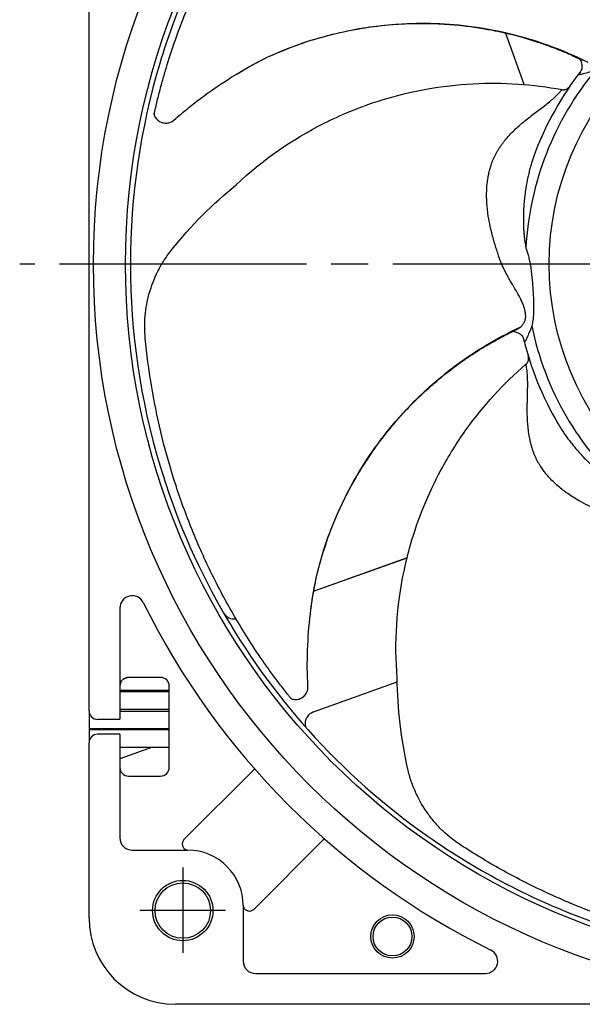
# Model space of a CAD drawing. Header units: millimetres. Extents: x 0 to 594, y 0 to 420.
# Tile 6 of 10: x 381 to 427, y 172 to 252. Entities that reach past the tile are written whole.
import ezdxf

# ---------------------------------------------------------------- set-up
doc = ezdxf.new("R2010")
doc.units = ezdxf.units.MM
doc.linetypes.add('CENTER', pattern=[27, 20, -2, 3, -2])

msp = doc.modelspace()

# ---------------------------------------------------------------- linework, layer by layer
at = {"color": 7}
for p, q in [((387, 199.63), (387, 285.32)), ((422.27, 246.9), (420.765, 251.102)), ((392.262, 244.534), (392.301, 244.452)), ((421.594, 227), (421.995, 227.243)), ((405.209, 205.814), (412.816, 208.537)), ((405.209, 205.814), (412.783, 208.525)), ((389.5, 204.45), (389.5, 199.63)), ((387, 199.583), (387, 199.63)), ((387, 196.159), (387, 199.583)), ((389.5, 199.63), (389.5, 199.559)), ((389.5, 199.559), (389.5, 199.181)), ((389.5, 198.819), (389.5, 195.497)), ((389.827, 198.713), (390.112, 198.815)), ((392.8, 198.82), (390.2, 198.82)), ((393.5, 191.52), (393.5, 198.12)), ((405.204, 196.029), (411.988, 198.458)), ((389.5, 197.793), (393.5, 197.793)), ((393.5, 197.653), (389.5, 197.653)), ((387, 196.12), (387, 196.159)), ((387, 196.12), (387, 196.12)), ((389.5, 196.253), (393.5, 196.253)), ((393.5, 196.074), (389.5, 196.074)), ((389.5, 195.42), (387.7, 195.42)), ((389.5, 195.497), (389.5, 195.456)), ((389.5, 195.42), (389.5, 195.456)), ((387, 194.674), (393.5, 194.674)), ((393.5, 194.567), (387, 194.567)), ((389.5, 194.22), (387.7, 194.22)), ((389.5, 194.184), (389.5, 194.22)), ((389.5, 194.184), (389.5, 194.144)), ((389.5, 194.144), (389.5, 190.822)), ((387, 193.481), (387, 193.52)), ((387, 193.52), (387, 193.52)), ((387, 190.057), (387, 193.481)), ((392.137, 193.167), (389.5, 192.223)), ((389.5, 193.167), (393.5, 193.167)), ((390.2, 190.82), (392.8, 190.82)), ((400.281, 191.258), (394.696, 185.673)), ((387, 190.01), (387, 190.057)), ((387, 179.32), (387, 190.01)), ((389.5, 190.459), (389.5, 190.081)), ((389.5, 190.081), (389.5, 190.01)), ((389.5, 190.01), (389.5, 185.82)), ((405.937, 185.601), (400.353, 180.017)), ((390.5, 184.82), (395, 184.82)), ((395, 184.82), (395, 184.822)), ((399.5, 180.32), (399.5, 175.82)), ((399.5, 180.32), (399.502, 180.32)), ((400.5, 174.82), (419.13, 174.82)), ((500, 172.32), (394, 172.32))]:
    msp.add_line(p, q, dxfattribs=at)
at = {"color": 0, "linetype": 'CENTER'}
msp.add_line((512.62, 232.32), (381.38, 232.32), dxfattribs=at)
at = {"color": 7, "ltscale": 0.2}
msp.add_line((387, 196.12), (387, 193.52), dxfattribs=at)
at = {"color": 7, "linetype": 'CENTER'}
for p, q in [((394.602, 183.418), (394.602, 176.481)), ((391.131, 179.949), (398.073, 179.949))]:
    msp.add_line(p, q, dxfattribs=at)
at = {"color": 7}
for centre, radius in [((447, 232.32), 59.637), ((447, 232.32), 57.038), ((447, 232.32), 22.701), ((394.6, 179.92), 2.45), ((394.6, 179.92), 2.25), ((394.6, 179.92), 2.25), ((411.6, 177.82), 1.75), ((411.6, 177.82), 1.577)]:
    msp.add_circle(centre, radius, dxfattribs=at)
for centre, radius, start, end in [((447, 232.32), 56.65, 145, 160), ((447, 232.32), 56.65, 160, 163.28986), ((447, 232.32), 56.65, 163.28986, 180), ((447, 232.32), 24.623, 140.26309, 176.89382), ((447, 232.32), 25.5, 142.24039, 159.01334), ((447, 232.32), 56.65, 180, 196.71014), ((447, 232.32), 24.623, 191.69166, 228.32239), ((447, 232.32), 25.5, 193.66897, 210.44191), ((447, 232.32), 56.65, 196.71014, 209.49837), ((390.5, 204.45), 1, 26.25613, 180), ((447, 232.32), 62, 206.25613, 243.74387), ((447, 232.32), 56.65, 209.49837, 221.79077), ((398.764, 204.568), 1, 209.9136, 278.53243), ((390.2, 198.12), 0.7, 90, 180), ((392.8, 198.12), 0.7, 0, 90), ((447, 232.32), 56.65, 221.79077, 235), ((390.2, 191.52), 0.7, 180, 270), ((392.8, 191.52), 0.7, 270, 0), ((390.5, 185.82), 1, 180, 270), ((395.05, 185.32), 0.5, 135, 216.83409), ((447, 232.32), 56.65, 235, 250), ((395, 180.32), 4.5, 0, 90), ((400, 180.37), 0.5, 233.16591, 315), ((394, 179.32), 7, 180, 270), ((419.13, 175.82), 1, 270, 63.74387), ((400.5, 175.82), 1, 180, 270)]:
    msp.add_arc(centre, radius, start, end, dxfattribs=at)
for centre, start_param, end_param in [((387.7, 196.12), 4.712389, 6.283185), ((387.7, 193.52), 3.141593, 4.712389)]:
    msp.add_ellipse(centre, major_axis=(0, -0.7), ratio=0.99995, start_param=start_param, end_param=end_param, dxfattribs=at)
for points, knots in [([(392.276, 244.448), (392.276, 244.453), (392.279, 244.465), (392.284, 244.493), (392.287, 244.51), (392.299, 244.565), (392.308, 244.609), (392.336, 244.736), (392.356, 244.824), (392.415, 245.087), (392.457, 245.262), (392.583, 245.787), (392.672, 246.136), (392.854, 246.825), (392.948, 247.166), (393.142, 247.845), (393.242, 248.182), (393.552, 249.189), (393.771, 249.854), (394.229, 251.161), (394.469, 251.805), (395.22, 253.712), (395.764, 254.955), (396.935, 257.385), (397.559, 258.565), (398.878, 260.86), (399.576, 261.977), (401.037, 264.144), (401.8, 265.193), (403.391, 267.227), (404.219, 268.212), (405.933, 270.115), (406.818, 271.031), (407.732, 271.915)], [0, 0, 0, 0, 0.001953, 0.001953, 0.003906, 0.003906, 0.007812, 0.007812, 0.015625, 0.015625, 0.03125, 0.03125, 0.0625, 0.0625, 0.09375, 0.09375, 0.125, 0.125, 0.1875, 0.1875, 0.25, 0.25, 0.375, 0.375, 0.5, 0.5, 0.625, 0.625, 0.75, 0.75, 0.875, 0.875, 1, 1, 1, 1]), ([(401.506, 249.13), (402.441, 249.527), (404.231, 250.287), (406.927, 251.052), (409.441, 251.543), (411.758, 251.799), (413.854, 251.877), (415.712, 251.823), (417.327, 251.681), (418.701, 251.489), (419.838, 251.282), (420.787, 251.074), (421.606, 250.87), (422.238, 250.694), (422.71, 250.552), (423.047, 250.447), (423.43, 250.323), (424.013, 250.124), (424.899, 249.795), (425.944, 249.369), (426.662, 249.017), (426.979, 248.861)], [0, 0, 0, 0, 0.115735, 0.221734, 0.318947, 0.407603, 0.487235, 0.557804, 0.619335, 0.671971, 0.715705, 0.750965, 0.782618, 0.811884, 0.825623, 0.838768, 0.852056, 0.871488, 0.908995, 0.959735, 1, 1, 1, 1]), ([(401.507, 249.133), (403.99, 250.273), (407.216, 251.252), (412.606, 251.934), (415.331, 251.911), (418.518, 251.554), (422.01, 250.955), (425.346, 249.752), (427.44, 248.705)], [0, 0, 0, 0, 0.2673959, 0.3342703, 0.5348935, 0.5348935, 0.6511719, 0.882662, 0.882662, 0.882662, 0.882662]), ([(392.276, 244.448), (392.354, 244.22), (392.783, 243.667), (393.562, 243.723), (394.281, 244.358), (394.688, 244.702), (397.083, 246.631), (399.218, 247.998), (401.507, 249.133)], [0.0459088, 0.0459088, 0.0459088, 0.0459088, 0.1079248, 0.2158497, 0.2158497, 0.3514475, 0.3514475, 1, 1, 1, 1]), ([(398.93, 247.718), (399.237, 247.903), (400.077, 248.409), (400.952, 248.853), (401.508, 249.134)], [0, 0, 0, 0, 0.3652098, 1, 1, 1, 1]), ([(401.508, 249.134), (401.507, 249.133), (401.503, 249.121), (401.505, 249.128), (401.507, 249.133)], [0, 0, 0, 0, 0.122659, 1, 1, 1, 1]), ([(426.741, 249.023), (426.741, 249.024), (426.739, 249.024), (426.749, 249.011), (426.827, 248.902), (426.924, 248.656), (426.972, 248.344), (426.958, 248.2), (426.95, 248.123)], [0, 0, 0, 0, 0.013813, 0.043261, 0.111399, 0.424753, 0.690249, 1, 1, 1, 1]), ([(427.606, 247.899), (427.587, 247.896), (427.517, 247.882), (427.372, 247.848), (427.172, 247.79), (426.978, 247.734), (426.848, 247.701), (426.775, 247.692), (426.738, 247.695), (426.717, 247.708), (426.711, 247.732), (426.727, 247.775), (426.769, 247.842), (426.816, 247.904), (426.84, 247.935)], [0, 0, 0, 0, 0.032616, 0.12356, 0.260442, 0.415206, 0.550107, 0.617864, 0.682322, 0.74283, 0.798782, 0.869135, 0.934982, 1, 1, 1, 1]), ([(398.931, 238.775), (401.073, 240.782), (404.041, 242.857), (409.396, 245.314), (412.18, 246.131), (415.576, 246.744), (419.3, 247.176), (422.968, 246.928), (425.334, 246.485)], [0, 0, 0, 0, 0.2673959, 0.3342703, 0.5348935, 0.5348935, 0.6511719, 0.8716682, 0.8716682, 0.8716682, 0.8716682]), ([(425.433, 246.472), (425.451, 246.471), (425.488, 246.47), (425.543, 246.475), (425.604, 246.487), (425.675, 246.511), (425.775, 246.559), (425.874, 246.634), (425.95, 246.715), (425.982, 246.76), (425.992, 246.774)], [0, 0, 0, 0, 0.08139, 0.164696, 0.24958, 0.364835, 0.499699, 0.749267, 0.921756, 1, 1, 1, 1]), ([(419.624, 240.456), (419.649, 240.527), (419.7, 240.67), (419.789, 240.883), (419.889, 241.097), (420, 241.312), (420.123, 241.527), (420.258, 241.741), (420.403, 241.956), (420.561, 242.17), (420.782, 242.449), (421.089, 242.799), (421.471, 243.188), (421.891, 243.575), (422.315, 243.937), (422.76, 244.291), (423.334, 244.728), (423.896, 245.148), (424.411, 245.562), (424.766, 245.872), (425.029, 246.128), (425.193, 246.311), (425.278, 246.412), (425.317, 246.463), (425.334, 246.485)], [0, 0, 0, 0, 0.025751, 0.052054, 0.078927, 0.106389, 0.134454, 0.163137, 0.19245, 0.222403, 0.253009, 0.312856, 0.379405, 0.437354, 0.506464, 0.569801, 0.633012, 0.758314, 0.821329, 0.88066, 0.940497, 0.970257, 0.986611, 1, 1, 1, 1]), ([(425.334, 246.485), (425.35, 246.482), (425.383, 246.477), (425.417, 246.474), (425.433, 246.472)], [0, 0, 0, 0, 0.5039976, 1, 1, 1, 1]), ([(392.276, 244.448), (392.276, 244.443), (392.276, 244.437), (392.279, 244.441), (392.279, 244.442)], [0, 0, 0, 0, 0.844448, 1, 1, 1, 1]), ([(393.004, 243.799), (393.049, 243.788), (393.181, 243.755), (393.34, 243.755), (393.439, 243.792), (393.453, 243.797)], [0, 0, 0, 0, 0.304411, 0.895725, 1, 1, 1, 1]), ([(423.192, 241.453), (423.155, 241.355), (423.079, 241.154), (422.972, 240.838), (422.866, 240.502), (422.764, 240.146), (422.666, 239.768), (422.537, 239.21), (422.385, 238.4), (422.282, 237.554), (422.232, 236.851), (422.206, 236.216), (422.21, 235.616), (422.239, 235.061), (422.274, 234.628), (422.326, 234.16), (422.386, 233.813), (422.413, 233.654)], [0, 0, 0, 0, 0.040621, 0.083507, 0.128655, 0.176061, 0.225717, 0.277615, 0.394232, 0.537845, 0.598501, 0.659227, 0.776408, 0.823539, 0.867585, 0.939513, 1, 1, 1, 1]), ([(420.356, 232.578), (420.342, 232.619), (420.29, 232.765), (420.19, 233.058), (420.009, 233.607), (419.767, 234.404), (419.532, 235.325), (419.342, 236.308), (419.236, 237.268), (419.222, 238.138), (419.27, 238.825), (419.335, 239.311), (419.418, 239.733), (419.509, 240.1), (419.586, 240.338), (419.624, 240.456)], [0, 0, 0, 0, 0.015304, 0.054064, 0.10854, 0.219205, 0.350596, 0.45252, 0.587606, 0.712343, 0.784123, 0.852761, 0.902417, 0.951484, 1, 1, 1, 1]), ([(391.56, 226.306), (391.501, 226.931), (391.5, 227.543), (391.582, 228.456), (391.624, 228.761), (391.734, 229.364), (391.804, 229.663), (392.056, 230.561), (392.283, 231.16), (392.743, 232.071), (392.912, 232.368), (393.286, 232.95), (393.489, 233.233), (393.708, 233.507)], [0, 0, 0, 0, 0.25, 0.25, 0.375, 0.375, 0.5, 0.5, 0.75, 0.75, 0.875, 0.875, 1, 1, 1, 1]), ([(422.413, 233.654), (422.431, 233.602), (422.468, 233.497), (422.52, 233.335), (422.57, 233.168), (422.619, 232.989), (422.667, 232.802), (422.728, 232.543), (422.794, 232.182), (422.844, 231.793), (422.905, 231.275), (422.962, 230.641), (423.02, 229.827), (423.045, 229.131), (423.046, 228.591), (423.032, 228.24), (423.009, 227.971), (422.981, 227.754), (422.943, 227.539), (422.906, 227.4), (422.887, 227.33)], [0, 0, 0, 0, 0.027965, 0.056103, 0.084456, 0.113064, 0.146241, 0.176999, 0.239309, 0.317144, 0.356865, 0.477991, 0.606728, 0.727283, 0.795852, 0.856282, 0.89153, 0.924956, 0.962724, 1, 1, 1, 1]), ([(422.256, 227.565), (422.27, 227.59), (422.298, 227.64), (422.332, 227.719), (422.359, 227.802), (422.385, 227.911), (422.402, 228.052), (422.401, 228.273), (422.357, 228.562), (422.259, 228.895), (422.126, 229.23), (421.92, 229.664), (421.623, 230.192), (421.304, 230.721), (421.067, 231.126), (420.903, 231.422), (420.76, 231.694), (420.611, 231.986), (420.471, 232.279), (420.393, 232.482), (420.356, 232.578)], [0, 0, 0, 0, 0.0162176, 0.032369, 0.0485404, 0.0648287, 0.0945243, 0.1261587, 0.1836415, 0.248018, 0.3077404, 0.3727752, 0.5008755, 0.6296357, 0.7055725, 0.7561528, 0.8152365, 0.8750602, 0.9410808, 1, 1, 1, 1]), ([(421.995, 227.243), (422.016, 227.263), (422.056, 227.3), (422.121, 227.371), (422.189, 227.457), (422.234, 227.529), (422.256, 227.565)], [0, 0, 0, 0, 0.213525, 0.401265, 0.698948, 1, 1, 1, 1]), ([(391.517, 227.073), (391.517, 227.074), (391.517, 227.076), (391.517, 227.074), (391.517, 227.073)], [0, 0, 0, 0, 0.542849, 1, 1, 1, 1]), ([(405.491, 207.235), (406.148, 209.887), (407.393, 213.02), (410.221, 217.659), (411.938, 219.775), (414.204, 222.044), (416.85, 224.401), (419.87, 226.259), (421.995, 227.243)], [0, 0, 0, 0, 0.2673959, 0.3342703, 0.5348935, 0.5348935, 0.6511719, 0.882662, 0.882662, 0.882662, 0.882662]), ([(405.493, 207.232), (405.765, 208.21), (406.287, 210.084), (407.37, 212.669), (408.553, 214.941), (409.798, 216.912), (411.043, 218.599), (412.244, 220.018), (413.363, 221.192), (414.368, 222.147), (415.24, 222.906), (415.994, 223.519), (416.665, 224.032), (417.196, 224.416), (417.601, 224.697), (417.893, 224.895), (418.229, 225.117), (418.749, 225.449), (419.558, 225.936), (420.543, 226.488), (421.265, 226.83), (421.585, 226.981)], [0, 0, 0, 0, 0.115735, 0.221734, 0.318947, 0.407603, 0.487235, 0.557804, 0.619335, 0.671971, 0.715705, 0.750965, 0.782618, 0.811884, 0.825623, 0.838768, 0.852056, 0.871488, 0.908995, 0.959735, 1, 1, 1, 1]), ([(421.31, 226.896), (421.309, 226.895), (421.308, 226.894), (421.325, 226.894), (421.459, 226.887), (421.711, 226.809), (421.985, 226.653), (422.088, 226.551), (422.144, 226.497)], [0, 0, 0, 0, 0.013813, 0.043261, 0.111399, 0.424753, 0.690249, 1, 1, 1, 1]), ([(422.728, 226.87), (422.719, 226.854), (422.686, 226.79), (422.623, 226.656), (422.543, 226.463), (422.466, 226.277), (422.41, 226.154), (422.372, 226.092), (422.346, 226.065), (422.323, 226.056), (422.3, 226.067), (422.277, 226.105), (422.251, 226.18), (422.232, 226.256), (422.222, 226.294)], [0, 0, 0, 0, 0.0326165, 0.1235604, 0.2604427, 0.415236, 0.5501076, 0.6178916, 0.6823227, 0.7428569, 0.798783, 0.8691447, 0.9349909, 1, 1, 1, 1]), ([(422.887, 227.33), (422.878, 227.293), (422.861, 227.221), (422.831, 227.12), (422.799, 227.028), (422.765, 226.944), (422.74, 226.895), (422.728, 226.87)], [0, 0, 0, 0, 0.213514, 0.419206, 0.618083, 0.811267, 1, 1, 1, 1]), ([(403.398, 197.097), (403.395, 197.1), (403.387, 197.109), (403.368, 197.131), (403.357, 197.144), (403.321, 197.188), (403.292, 197.222), (403.21, 197.323), (403.154, 197.393), (402.986, 197.604), (402.874, 197.746), (402.543, 198.172), (402.325, 198.459), (401.9, 199.031), (401.692, 199.317), (401.282, 199.892), (401.081, 200.181), (400.487, 201.051), (400.104, 201.636), (399.368, 202.809), (399.014, 203.398), (397.991, 205.175), (397.358, 206.375), (396.189, 208.805), (395.655, 210.029), (394.683, 212.492), (394.245, 213.733), (393.462, 216.226), (393.117, 217.478), (392.519, 219.989), (392.265, 221.251), (391.846, 223.777), (391.681, 225.041), (391.56, 226.306)], [0, 0, 0, 0, 0.001953, 0.001953, 0.003906, 0.003906, 0.007813, 0.007813, 0.015625, 0.015625, 0.03125, 0.03125, 0.0625, 0.0625, 0.09375, 0.09375, 0.125, 0.125, 0.1875, 0.1875, 0.25, 0.25, 0.375, 0.375, 0.5, 0.5, 0.625, 0.625, 0.75, 0.75, 0.875, 0.875, 1, 1, 1, 1]), ([(422.489, 224.282), (422.501, 224.296), (422.525, 224.323), (422.555, 224.37), (422.584, 224.425), (422.61, 224.495), (422.634, 224.603), (422.638, 224.727), (422.621, 224.837), (422.606, 224.891), (422.601, 224.907)], [0, 0, 0, 0, 0.08139, 0.164696, 0.24958, 0.364835, 0.499699, 0.749267, 0.921756, 1, 1, 1, 1]), ([(411.983, 198.763), (411.749, 201.689), (411.977, 205.303), (413.395, 211.022), (414.493, 213.708), (416.13, 216.745), (418.114, 219.926), (420.596, 222.639), (422.417, 224.213)], [0, 0, 0, 0, 0.2673959, 0.3342703, 0.5348935, 0.5348935, 0.6511719, 0.8716682, 0.8716682, 0.8716682, 0.8716682]), ([(422.417, 224.213), (422.429, 224.224), (422.454, 224.246), (422.477, 224.27), (422.489, 224.282)], [0, 0, 0, 0, 0.503998, 1, 1, 1, 1]), ([(423.57, 215.989), (423.53, 216.053), (423.45, 216.182), (423.339, 216.385), (423.234, 216.596), (423.136, 216.817), (423.045, 217.047), (422.961, 217.286), (422.884, 217.534), (422.814, 217.79), (422.734, 218.137), (422.652, 218.595), (422.586, 219.137), (422.545, 219.706), (422.527, 220.264), (422.528, 220.832), (422.543, 221.553), (422.566, 222.254), (422.563, 222.915), (422.542, 223.386), (422.506, 223.752), (422.465, 223.994), (422.439, 224.123), (422.423, 224.185), (422.417, 224.213)], [0, 0, 0, 0, 0.025751, 0.052054, 0.078927, 0.106389, 0.134454, 0.163137, 0.19245, 0.222403, 0.253009, 0.312856, 0.379405, 0.437354, 0.506464, 0.569801, 0.633012, 0.758314, 0.821329, 0.88066, 0.940497, 0.970257, 0.986611, 1, 1, 1, 1]), ([(425.015, 219.4), (425.069, 219.31), (425.179, 219.126), (425.359, 218.845), (425.556, 218.553), (425.771, 218.251), (426.005, 217.939), (426.361, 217.49), (426.9, 216.866), (427.497, 216.258), (428.015, 215.781), (428.371, 215.472), (428.738, 215.173), (429.165, 214.847), (429.647, 214.511), (430.151, 214.192), (430.476, 214.012), (430.627, 213.929)], [0, 0, 0, 0, 0.040619, 0.083503, 0.128651, 0.176057, 0.225714, 0.277612, 0.39422, 0.53784, 0.598485, 0.659221, 0.714538, 0.776416, 0.860571, 0.935065, 1, 1, 1, 1]), ([(430.187, 211.65), (430.145, 211.664), (429.999, 211.715), (429.707, 211.819), (429.165, 212.02), (428.391, 212.328), (427.525, 212.719), (426.638, 213.182), (425.821, 213.698), (425.132, 214.23), (424.625, 214.695), (424.285, 215.049), (424.007, 215.378), (423.777, 215.678), (423.639, 215.886), (423.57, 215.989)], [0, 0, 0, 0, 0.015304, 0.054064, 0.10854, 0.219205, 0.350596, 0.45252, 0.587606, 0.712343, 0.784123, 0.852761, 0.902417, 0.951484, 1, 1, 1, 1]), ([(404.64, 197.625), (404.664, 197.665), (404.748, 197.811), (404.747, 198.114), (404.679, 199.325), (404.702, 201.419), (404.938, 204.347), (405.306, 206.271), (405.491, 207.235)], [0, 0, 0, 0, 0.014298, 0.051901, 0.090024, 0.393558, 0.696173, 1, 1, 1, 1]), ([(404.99, 204.337), (405.037, 204.693), (405.165, 205.665), (405.364, 206.626), (405.49, 207.236)], [0, 0, 0, 0, 0.36521, 1, 1, 1, 1]), ([(405.49, 207.236), (405.491, 207.235), (405.497, 207.225), (405.494, 207.23), (405.491, 207.235)], [0, 0, 0, 0, 0.122659, 1, 1, 1, 1]), ([(389.5, 199.181), (389.5, 199.119), (389.5, 198.997), (389.5, 198.878), (389.5, 198.819)], [0, 0, 0, 0, 0.500101, 1, 1, 1, 1]), ([(403.398, 197.097), (403.46, 197.079), (403.637, 197.026), (403.95, 197.029), (404.286, 197.166), (404.53, 197.379), (404.61, 197.557), (404.64, 197.625)], [0, 0, 0, 0, 0.129242, 0.370511, 0.609333, 0.850239, 1, 1, 1, 1]), ([(404.36, 197.261), (404.396, 197.29), (404.505, 197.373), (404.603, 197.497), (404.636, 197.597), (404.641, 197.612)], [0, 0, 0, 0, 0.3044109, 0.8957253, 1, 1, 1, 1]), ([(403.398, 197.097), (403.402, 197.094), (403.407, 197.09), (403.405, 197.094), (403.405, 197.095)], [0, 0, 0, 0, 0.844448, 1, 1, 1, 1]), ([(405.204, 196.029), (405.104, 195.98), (404.904, 195.882), (404.725, 195.704), (404.679, 195.587), (404.674, 195.574)], [0, 0, 0, 0, 0.470813, 0.941632, 1, 1, 1, 1]), ([(404.605, 194.754), (404.603, 194.759), (404.597, 194.771), (404.591, 194.785), (404.575, 194.834), (404.556, 194.915), (404.539, 195.041), (404.547, 195.25), (404.584, 195.447), (404.664, 195.555), (404.677, 195.573)], [0, 0, 0, 0, 0.1170372, 0.2511421, 0.3446001, 0.4187948, 0.5320419, 0.6689772, 0.9449231, 1, 1, 1, 1]), ([(389.5, 190.822), (389.5, 190.762), (389.5, 190.644), (389.5, 190.521), (389.5, 190.459)], [0, 0, 0, 0, 0.499899, 1, 1, 1, 1]), ([(400.422, 191.399), (400.421, 191.398), (400.418, 191.395), (400.393, 191.37), (400.357, 191.334), (400.318, 191.295), (400.291, 191.268), (400.281, 191.258)], [0, 0, 0, 0, 0.214137, 0.428266, 0.642598, 0.857353, 1, 1, 1, 1]), ([(417.136, 185.226), (416.61, 185.569), (416.131, 185.951), (415.468, 186.584), (415.256, 186.806), (414.854, 187.268), (414.663, 187.509), (414.118, 188.266), (413.791, 188.817), (413.366, 189.745), (413.239, 190.063), (413.017, 190.717), (412.922, 191.052), (412.845, 191.394)], [0, 0, 0, 0, 0.25, 0.25, 0.375, 0.375, 0.5, 0.5, 0.75, 0.75, 0.875, 0.875, 1, 1, 1, 1]), ([(405.937, 185.601), (405.953, 185.617), (405.985, 185.649), (406.028, 185.691), (406.06, 185.723), (406.077, 185.74), (406.078, 185.742), (406.079, 185.742)], [0, 0, 0, 0, 0.2152518, 0.4305105, 0.6455675, 0.8601994, 1, 1, 1, 1]), ([(416.509, 185.67), (416.508, 185.671), (416.507, 185.672), (416.509, 185.671), (416.509, 185.67)], [0, 0, 0, 0, 0.542849, 1, 1, 1, 1]), ([(447.353, 176.269), (447.349, 176.269), (447.336, 176.268), (447.307, 176.267), (447.29, 176.267), (447.234, 176.265), (447.189, 176.265), (447.059, 176.264), (446.969, 176.263), (446.7, 176.263), (446.52, 176.264), (445.98, 176.271), (445.62, 176.28), (444.908, 176.304), (444.554, 176.32), (443.849, 176.358), (443.498, 176.381), (442.447, 176.459), (441.751, 176.524), (440.374, 176.68), (439.693, 176.771), (437.666, 177.078), (436.334, 177.332), (433.704, 177.933), (432.415, 178.278), (429.884, 179.054), (428.639, 179.486), (426.202, 180.428), (425.009, 180.939), (422.672, 182.037), (421.527, 182.625), (419.291, 183.872), (418.201, 184.532), (417.136, 185.226)], [0, 0, 0, 0, 0.001953, 0.001953, 0.003906, 0.003906, 0.007812, 0.007812, 0.015625, 0.015625, 0.03125, 0.03125, 0.0625, 0.0625, 0.09375, 0.09375, 0.125, 0.125, 0.1875, 0.1875, 0.25, 0.25, 0.375, 0.375, 0.5, 0.5, 0.625, 0.625, 0.75, 0.75, 0.875, 0.875, 1, 1, 1, 1]), ([(394.65, 185.02), (394.672, 184.994), (394.725, 184.932), (394.844, 184.856), (394.943, 184.828), (394.999, 184.822), (395, 184.822)], [0, 0, 0, 0, 0.224972, 0.544494, 0.995821, 1, 1, 1, 1]), ([(399.5, 180.365), (399.5, 180.364), (399.5, 180.349), (399.501, 180.334), (399.502, 180.32)], [0, 0, 0, 0, 0.078391, 1, 1, 1, 1]), ([(399.502, 180.32), (399.502, 180.32), (399.508, 180.263), (399.536, 180.164), (399.612, 180.045), (399.674, 179.992), (399.7, 179.97)], [0, 0, 0, 0, 0.0041794, 0.4555061, 0.7750276, 1, 1, 1, 1])]:
    msp.add_open_spline(points, degree=3, knots=knots, dxfattribs=at)
for points in [[(426.84, 247.935), (426.883, 247.99), (426.92, 248.053), (426.95, 248.123)], [(393.708, 233.507), (395.26, 235.439), (397, 237.195), (398.931, 238.775)], [(422.222, 226.294), (422.206, 226.362), (422.18, 226.43), (422.144, 226.497)], [(412.845, 191.394), (412.302, 193.813), (412.014, 196.268), (411.983, 198.763)]]:
    msp.add_open_spline(points, degree=3, dxfattribs=at)
at = {"color": 7, "linetype": 'Continuous', "lineweight": 0}
msp.add_point((394.602, 179.949), dxfattribs=at)

doc.saveas('drawing.dxf')
